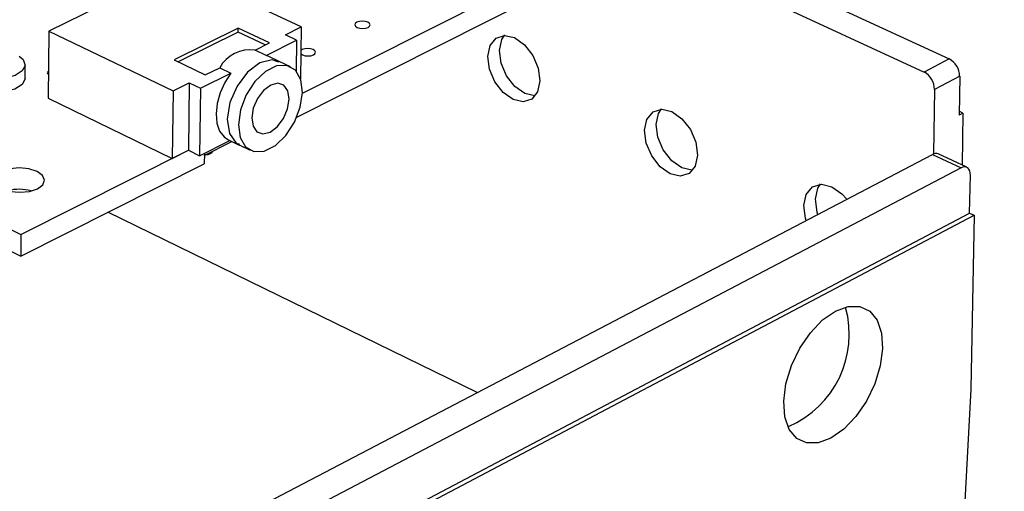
# Model space of a CAD drawing. Extents: x 64 to 144, y 97 to 234.
# Tile 10 of 16: x 110 to 140, y 156 to 170. Entities that reach past the tile are written whole.
import ezdxf

# ---------------------------------------------------------------- set-up
doc = ezdxf.new("R2010")
doc.units = 0
doc.layers.get('0').update_dxf_attribs({"linetype": 'CONTINUOUS'})

msp = doc.modelspace()

# ---------------------------------------------------------------- linework, layer by layer
at = {"color": 7, "linetype": 'CONTINUOUS'}
for p, q in [((118.531, 168.214), (139.505, 178.76)), ((118.367, 167.497), (139.48, 178.136)), ((129.485, 173.099), (137.86, 169.234)), ((128.73, 172.719), (137.106, 168.843)), ((114.785, 171.952), (110.954, 170.062)), ((118.499, 170.189), (114.785, 171.952)), ((110.954, 170.062), (110.937, 168.056)), ((110.954, 170.062), (114.668, 168.276)), ((116.613, 170.157), (114.698, 169.204)), ((116.611, 170.037), (116.613, 170.157)), ((117.546, 169.713), (116.613, 170.157)), ((118.023, 169.951), (118.499, 170.189)), ((118.499, 170.189), (118.473, 168.637)), ((116.611, 170.037), (114.821, 169.145)), ((117.421, 169.651), (116.611, 170.037)), ((117.452, 169.341), (118.356, 169.793)), ((118.356, 169.793), (118.023, 169.951)), ((118.356, 169.793), (118.341, 168.871)), ((117.119, 169.5), (117.546, 169.713)), ((117.452, 169.341), (117.119, 169.5)), ((114.698, 169.204), (115.631, 168.757)), ((117.505, 169.319), (117.452, 169.341)), ((117.842, 169.159), (117.505, 169.319)), ((137.86, 169.234), (137.106, 168.843)), ((110.244, 168.653), (110.247, 169.053)), ((115.631, 168.757), (116.06, 168.971)), ((116.06, 168.971), (116.394, 168.811)), ((118.174, 169), (117.836, 169.161)), ((110.939, 168.778), (110.943, 168.776)), ((115.484, 168.356), (116.394, 168.811)), ((138.171, 168.715), (137.417, 168.324)), ((138.171, 168.715), (138.154, 167.556)), ((114.668, 168.276), (115.15, 168.517)), ((115.15, 168.517), (115.124, 166.503)), ((115.15, 168.517), (115.484, 168.356)), ((115.484, 168.356), (115.457, 166.342)), ((137.417, 168.324), (137.391, 166.392)), ((110.937, 168.056), (114.643, 166.262)), ((114.668, 168.276), (114.643, 166.262)), ((138.269, 167.617), (138.154, 167.556)), ((138.269, 167.617), (138.155, 167.669)), ((138.269, 167.617), (138.246, 166.059)), ((116.307, 166.823), (116.643, 166.661)), ((115.457, 166.342), (116.36, 166.797)), ((115.601, 166.349), (116.427, 166.765)), ((116.638, 166.664), (116.975, 166.502)), ((110.122, 163.986), (115.126, 166.502)), ((112.659, 153.459), (137.358, 166.378)), ((114.643, 166.262), (115.124, 166.503)), ((115.124, 166.503), (115.457, 166.342)), ((115.602, 166.415), (115.597, 166.101)), ((115.843, 166.47), (115.843, 166.471)), ((137.358, 166.378), (138.212, 165.979)), ((138.384, 165.995), (137.53, 166.393)), ((104.524, 166.095), (110.117, 163.34)), ((105.988, 166.018), (110.122, 163.986)), ((110.117, 163.34), (115.597, 166.101)), ((138.212, 165.979), (113.516, 153.025)), ((138.469, 164.62), (138.49, 165.761)), ((123.756, 159.263), (112.722, 164.652)), ((113.152, 151.273), (138.469, 164.62)), ((113.284, 151.205), (138.6, 164.559)), ((138.469, 164.62), (138.6, 164.559)), ((138.6, 164.559), (138.506, 159.358)), ((110.122, 163.986), (110.117, 163.34)), ((138.506, 159.358), (138.145, 152.767))]:
    msp.add_line(p, q, dxfattribs=at)
for points in [[(120.17, 170.173), (120.245, 170.149), (120.333, 170.14), (120.42, 170.149), (120.492, 170.173), (120.539, 170.209), (120.554, 170.251), (120.534, 170.294), (120.483, 170.329), (120.408, 170.353), (120.32, 170.362), (120.233, 170.353), (120.161, 170.329), (120.113, 170.294), (120.098, 170.251), (120.118, 170.209), (120.17, 170.173)], [(124.074, 169.31), (124.141, 169.636), (124.317, 169.857), (124.573, 169.939), (124.872, 169.87), (125.168, 169.659), (125.416, 169.34), (125.577, 168.959), (125.628, 168.577), (125.56, 168.251), (125.384, 168.031), (125.127, 167.95), (124.828, 168.02), (124.533, 168.231), (124.286, 168.55), (124.125, 168.929), (124.074, 169.31)], [(124.421, 169.485), (124.488, 169.811), (124.579, 169.956)], [(118.485, 169.39), (118.536, 169.354), (118.611, 169.33), (118.699, 169.322), (118.786, 169.33), (118.859, 169.354), (118.907, 169.391), (118.922, 169.433), (118.902, 169.476), (118.851, 169.512), (118.775, 169.536), (118.688, 169.545), (118.601, 169.536), (118.528, 169.512), (118.487, 169.484)], [(125.479, 168.126), (125.473, 168.126), (125.174, 168.196), (124.879, 168.407), (124.633, 168.725), (124.472, 169.104), (124.421, 169.485)], [(110.065, 169.316), (110.184, 169.215), (110.247, 169.042), (110.162, 168.873), (109.946, 168.734), (109.632, 168.651), (109.275, 168.637)], [(118.531, 168.229), (118.481, 168.613), (118.321, 168.893), (118.071, 169.036), (117.761, 169.023), (117.429, 168.856), (117.114, 168.556), (116.855, 168.158), (116.683, 167.71), (116.619, 167.268), (116.67, 166.884), (116.831, 166.605), (117.082, 166.464), (117.392, 166.479), (117.724, 166.646), (118.037, 166.946), (118.295, 167.343), (118.467, 167.788), (118.531, 168.229)], [(110.244, 168.653), (110.243, 168.642), (110.159, 168.472), (109.943, 168.334), (109.629, 168.25), (109.273, 168.236)], [(110.944, 168.858), (110.937, 168.855), (110.913, 168.838), (110.905, 168.817), (110.914, 168.796), (110.939, 168.778)], [(116.394, 168.811), (116.212, 168.528), (116.072, 168.218), (115.983, 167.898), (115.95, 167.589), (115.975, 167.309), (116.056, 167.076), (116.189, 166.902), (116.307, 166.823)], [(118.134, 168.03), (118.096, 168.278), (117.979, 168.446), (117.8, 168.508), (117.588, 168.454), (117.373, 168.293), (117.189, 168.05), (117.065, 167.76), (117.018, 167.469), (117.056, 167.221), (117.174, 167.053), (117.353, 166.992), (117.565, 167.046), (117.78, 167.207), (117.963, 167.45), (118.087, 167.739), (118.134, 168.03)], [(128.758, 167.1), (128.828, 167.427), (129.008, 167.649), (129.269, 167.73), (129.573, 167.659), (129.873, 167.446), (130.124, 167.123), (130.286, 166.741), (130.336, 166.356), (130.265, 166.028), (130.085, 165.808), (129.823, 165.728), (129.519, 165.8), (129.22, 166.013), (128.97, 166.335), (128.808, 166.716), (128.758, 167.1)], [(129.105, 167.278), (129.175, 167.605), (129.262, 167.744)], [(130.189, 165.907), (130.169, 165.907), (129.865, 165.978), (129.566, 166.192), (129.316, 166.513), (129.155, 166.895), (129.105, 167.278)], [(115.779, 166.393), (115.706, 166.368), (115.622, 166.36)], [(115.843, 166.47), (115.827, 166.43), (115.779, 166.393)], [(109.566, 165.354), (109.809, 165.275), (110.093, 165.247), (110.377, 165.275), (110.615, 165.354), (110.773, 165.474), (110.826, 165.614), (110.766, 165.754), (110.603, 165.873), (110.361, 165.952), (110.077, 165.98), (109.794, 165.952), (109.556, 165.873), (109.398, 165.754), (109.344, 165.614), (109.403, 165.474), (109.566, 165.354)], [(138.49, 165.761), (138.486, 165.831), (138.471, 165.891), (138.446, 165.941), (138.412, 165.978), (138.369, 166.001), (138.321, 166.009), (138.268, 166.001), (138.212, 165.979)], [(133.515, 164.856), (133.587, 165.185), (133.771, 165.407), (134.038, 165.487), (134.347, 165.414), (134.651, 165.199), (134.795, 165.037)], [(133.861, 165.037), (133.934, 165.366), (134.017, 165.497)], [(133.583, 164.403), (133.563, 164.47), (133.515, 164.856)], [(133.929, 164.584), (133.909, 164.651), (133.861, 165.037)], [(132.913, 159.006), (132.98, 159.526), (133.143, 160.065), (133.392, 160.585), (133.71, 161.051), (134.074, 161.431), (134.459, 161.699), (134.839, 161.836), (135.188, 161.834), (135.483, 161.692), (135.702, 161.422), (135.833, 161.041), (135.865, 160.576), (135.797, 160.058), (135.634, 159.523), (135.386, 159.006), (135.071, 158.542), (134.71, 158.164), (134.326, 157.895), (133.947, 157.755), (133.598, 157.754), (133.302, 157.892), (133.08, 158.16), (132.947, 158.54), (132.913, 159.006)]]:
    msp.add_lwpolyline(points, dxfattribs=at)
at = {"color": 8, "linetype": 'CONTINUOUS'}
msp.add_lwpolyline([(117.83, 169.138), (117.626, 169.209), (117.261, 169.118), (116.893, 168.842), (116.578, 168.424), (116.364, 167.928), (116.285, 167.429), (116.351, 167.003), (116.553, 166.717), (116.65, 166.684)], dxfattribs=at)
at = {"color": 7, "linetype": 'CONTINUOUS'}
for centre, radius, start, end in [((116.977, 168.458), 1.051, 82.272, 150.7978), ((137.579, 168.714), 0.591, 0.1684, 61.6985), ((136.825, 168.322), 0.593, 0.2153, 61.6345), ((137.459, 166.218), 0.189, 68.0338, 122.478), ((110.073, 163.933), 1.404, 75.5388, 103.6015), ((131.874, 161.003), 2.997, 293.2294, 15.4749)]:
    msp.add_arc(centre, radius, start, end, dxfattribs=at)

doc.saveas('drawing.dxf')
